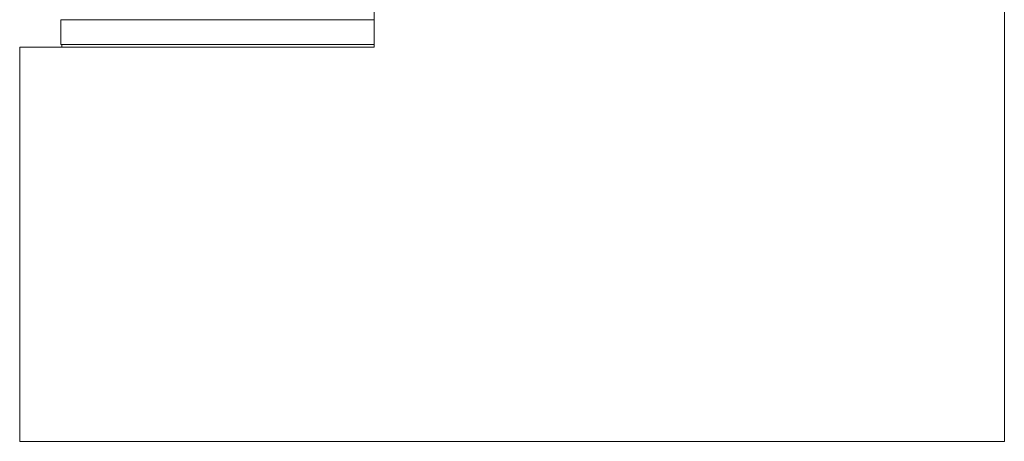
# Model space of a CAD drawing. Header units: millimetres. Extents: x -491 to 509, y -20 to 1095.
# Tile 1 of 5: x -491 to 509, y -20 to 408. Entities that reach past the tile are written whole.
import ezdxf

# ---------------------------------------------------------------- set-up
doc = ezdxf.new("R2010")
doc.units = ezdxf.units.MM
doc.header["$MEASUREMENT"] = 0
doc.layers.add('MATERIAL 1', color=251, linetype='Continuous', true_color=0x505050)
doc.layers.add('MATERIAL 2', color=5, linetype='Continuous', true_color=0x0000ff)

msp = doc.modelspace()

# ---------------------------------------------------------------- linework, layer by layer
at = {"layer": 'MATERIAL 1', "color": 251, "linetype": 'Continuous', "lineweight": 0, "true_color": 0x505050}
for p, q in [((-131.1, 380.2), (-131.1, 995.2)), ((508.9, 995.2), (508.9, 380.2)), ((-489.1, 380.2), (-491.1, 380.2)), ((-491.1, 380.2), (-491.1, -19.8)), ((-482.8, 380.2), (-489.1, 380.2)), ((-471.8, 380.2), (-482.8, 380.2)), ((-456, 380.2), (-471.8, 380.2)), ((-435.3, 380.2), (-456, 380.2)), ((-409.6, 380.2), (-435.3, 380.2)), ((-379.3, 380.2), (-409.6, 380.2)), ((-344.7, 380.2), (-379.3, 380.2)), ((-306.3, 380.2), (-344.7, 380.2)), ((-264.7, 380.2), (-306.3, 380.2)), ((-220.8, 380.2), (-264.7, 380.2)), ((-175.2, 380.2), (-220.8, 380.2)), ((-131.1, 380.2), (-175.2, 380.2)), ((508.9, -19.8), (508.9, 380.2)), ((-491.1, -19.8), (-489.1, -19.8)), ((-489.1, -19.8), (-482.8, -19.8)), ((-482.8, -19.8), (-471.8, -19.8)), ((-471.8, -19.8), (-456, -19.8)), ((-456, -19.8), (-435.3, -19.8)), ((-435.3, -19.8), (-409.6, -19.8)), ((-409.6, -19.8), (-379.3, -19.8)), ((-379.3, -19.8), (-344.7, -19.8)), ((-344.7, -19.8), (-306.3, -19.8)), ((-306.3, -19.8), (-264.7, -19.8)), ((-264.7, -19.8), (-220.8, -19.8)), ((-220.8, -19.8), (-175.2, -19.8)), ((-175.2, -19.8), (-128.7, -19.8)), ((-128.7, -19.8), (-82.1, -19.8)), ((-82.1, -19.8), (-36.1, -19.8)), ((-36.1, -19.8), (8.9, -19.8)), ((8.9, -19.8), (53.8, -19.8)), ((53.8, -19.8), (99.8, -19.8)), ((99.8, -19.8), (146.4, -19.8)), ((146.4, -19.8), (192.9, -19.8)), ((192.9, -19.8), (238.5, -19.8)), ((238.5, -19.8), (282.5, -19.8)), ((282.5, -19.8), (324, -19.8)), ((324, -19.8), (362.4, -19.8)), ((362.4, -19.8), (397, -19.8)), ((397, -19.8), (427.4, -19.8)), ((427.4, -19.8), (453, -19.8)), ((453, -19.8), (473.8, -19.8)), ((473.8, -19.8), (489.6, -19.8)), ((489.6, -19.8), (500.5, -19.8)), ((500.5, -19.8), (506.8, -19.8)), ((506.8, -19.8), (508.9, -19.8))]:
    msp.add_line(p, q, dxfattribs=at)
at = {"layer": 'MATERIAL 2', "color": 5, "linetype": 'Continuous', "lineweight": 0, "true_color": 0x0000ff}
for p, q in [((-448.6, 408.2), (-449.4, 408.2)), ((-449.4, 408.2), (-449.4, 383.2)), ((-446.3, 408.2), (-448.6, 408.2)), ((-442.3, 408.2), (-446.3, 408.2)), ((-436.5, 408.2), (-442.3, 408.2)), ((-428.9, 408.2), (-436.5, 408.2)), ((-419.5, 408.2), (-428.9, 408.2)), ((-408.4, 408.2), (-419.5, 408.2)), ((-395.7, 408.2), (-408.4, 408.2)), ((-381.6, 408.2), (-395.7, 408.2)), ((-366.4, 408.2), (-381.6, 408.2)), ((-350.3, 408.2), (-366.4, 408.2)), ((-333.6, 408.2), (-350.3, 408.2)), ((-316.6, 408.2), (-333.6, 408.2)), ((-299.5, 408.2), (-316.6, 408.2)), ((-282.6, 408.2), (-299.5, 408.2)), ((-266.1, 408.2), (-282.6, 408.2)), ((-249.7, 408.2), (-266.1, 408.2)), ((-232.8, 408.2), (-249.7, 408.2)), ((-215.7, 408.2), (-232.8, 408.2)), ((-198.7, 408.2), (-215.7, 408.2)), ((-182, 408.2), (-198.7, 408.2)), ((-165.9, 408.2), (-182, 408.2)), ((-150.6, 408.2), (-165.9, 408.2)), ((-136.6, 408.2), (-150.6, 408.2)), ((-131.1, 408.2), (-136.6, 408.2)), ((-448.6, 383.2), (-449.4, 383.2)), ((-446.3, 383.2), (-448.6, 383.2)), ((-448.5, 383.2), (-448.5, 380.2)), ((-442.3, 383.2), (-446.3, 383.2)), ((-436.5, 383.2), (-442.3, 383.2)), ((-428.9, 383.2), (-436.5, 383.2)), ((-419.5, 383.2), (-428.9, 383.2)), ((-408.4, 383.2), (-419.5, 383.2)), ((-395.7, 383.2), (-408.4, 383.2)), ((-381.6, 383.2), (-395.7, 383.2)), ((-366.4, 383.2), (-381.6, 383.2)), ((-350.3, 383.2), (-366.4, 383.2)), ((-333.6, 383.2), (-350.3, 383.2)), ((-316.6, 383.2), (-333.6, 383.2)), ((-299.5, 383.2), (-316.6, 383.2)), ((-282.6, 383.2), (-299.5, 383.2)), ((-266.1, 383.2), (-282.6, 383.2)), ((-249.7, 383.2), (-266.1, 383.2)), ((-232.8, 383.2), (-249.7, 383.2)), ((-215.7, 383.2), (-232.8, 383.2)), ((-198.7, 383.2), (-215.7, 383.2)), ((-182, 383.2), (-198.7, 383.2)), ((-165.9, 383.2), (-182, 383.2)), ((-150.6, 383.2), (-165.9, 383.2)), ((-136.6, 383.2), (-150.6, 383.2)), ((-131.1, 383.2), (-136.6, 383.2))]:
    msp.add_line(p, q, dxfattribs=at)

doc.saveas('drawing.dxf')
